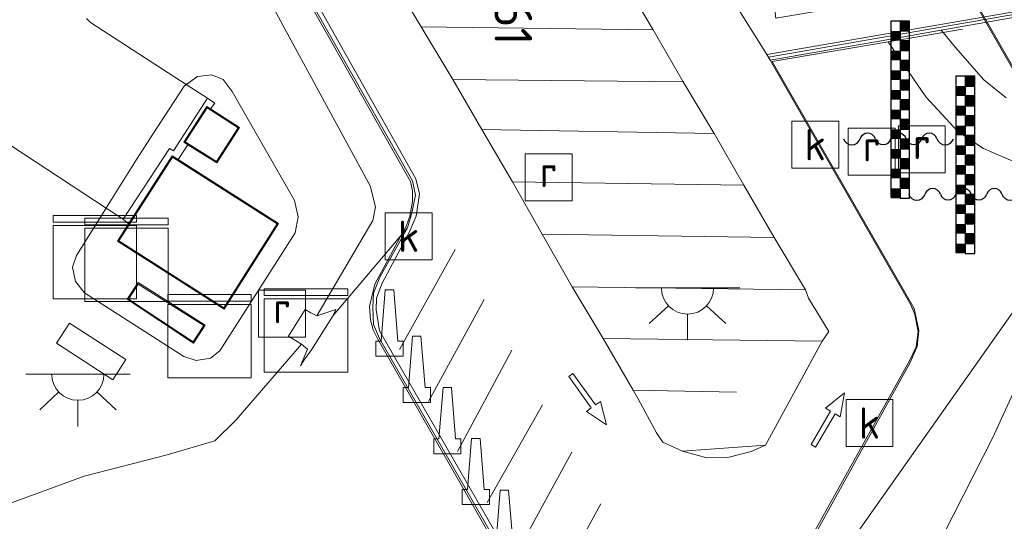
# Model space of a CAD drawing. Header units: metres. Extents: x 185049 to 189876, y 349292 to 352302.
# Tile 161 of 256: x 189393 to 189440, y 350324 to 350348. Entities that reach past the tile are written whole.
import ezdxf
from ezdxf.enums import TextEntityAlignment as Align

# ---------------------------------------------------------------- set-up
doc = ezdxf.new("R2010")
doc.units = ezdxf.units.M
for name, color, linetype, lineweight in [('B-WE-GR-BOS-GV', 40, 'Continuous', 13), ('B-WE-GR-GRAS-GV', 60, 'Continuous', 13), ('B-WE-GW-TALUD_KRUIN-G', 90, 'Continuous', 18), ('B-WE-GW-TALUD_TEEN-G', 90, 'Continuous', 18), ('B-WE-IE-MEUBILAIR_WATERWEGMEUBILAIR-S', 150, 'Continuous', 25), ('B-WE-IE-MEUBILAIR_WEGMEUBILAIR-S', 7, 'Continuous', 25), ('B-WE-IE-TERREINAFSCHEIDING_DOORGANG-G', 210, 'Continuous', 18), ('B-WE-IE-TERREINAFSCHEIDING_KUNSTMATIG_HEKWERK-G', 20, 'IE-TERREINAFSCHEIDING-KUNSTMATIG', 18), ('B-WE-IE-TERREINAFSCHEIDING_KUNSTMATIG_MUUR-G', 90, 'IE-TERREINAFSCHEIDING-KUNSTMATIG-DICHT', 18), ('B-WE-IE-TERREINAFSCHEIDING_KUNSTMATIG_MUUR-GV', 90, 'Continuous', 18), ('B-WE-KG-KADASTRAAL_DAKRAND-G', 170, 'Continuous', 18), ('B-WE-KL-DATA-GV', 90, 'Continuous', 18), ('B-WE-KL-DATA-S', 90, 'Continuous', 25), ('B-WE-KL-ET_LS_OV_LICHTPUNT-S', 190, 'Continuous', 25), ('B-WE-OG-BEBOUWING_NUTSGEBOUW-GV', 7, 'Continuous', 18), ('B-WE-OG-WATER_VIJVER-GV', 7, 'Continuous', 18), ('B-WE-RI-GWA_KOLK-S', 30, 'Continuous', 25), ('B-WE-RI-GWA_RIOOLPUT-GV', 30, 'Continuous', 18), ('B-WE-RI-GWA_RIOOLPUT-S', 30, 'Continuous', 25), ('B-WE-VH-VERHARDING_ASFALT-GV', 252, 'Continuous', 18), ('B-WE-VH-VERHARDING_BETON-GV', 252, 'Continuous', 18), ('B-WE-VH-VERHARDING_STRAATBAKSTEEN-GV', 252, 'Continuous', 18), ('B-WE-VW-MARKERING-G', 7, 'Continuous', 18), ('B-WE-VW-MARKERING_PICTOGRAM-S', 7, 'Continuous', 25), ('X-XX-AL-VERWIJZING-S', 7, 'Continuous', 25)]:
    doc.layers.add(name, color=color, linetype=linetype, lineweight=lineweight)
doc.styles.add('NLCS-ISO', font='NLCS-ISO.ttf')
doc.styles.add('NLCS-ISO-ANNOTATIVE-T18', font='NLCS-ISO.ttf', dxfattribs={"height": 1.8})
doc.linetypes.add('IE-TERREINAFSCHEIDING-KUNSTMATIG', pattern='A,4,[82,NLCS.SHX,S=0.75,R=90,X=0,Y=0],4,-2', length=10)
doc.linetypes.add('IE-TERREINAFSCHEIDING-KUNSTMATIG-DICHT', pattern='A,8,-1,[82,NLCS.SHX,S=0.75,R=90,X=0,Y=0],-1', length=10)

# ---------------------------------------------------------------- blocks, each defined once
blk = doc.blocks.new('SAL-VERWIJZING_SYMBOOL-SO')
at = {"color": 0, "linetype": 'ByBlock', "lineweight": -2}
blk.add_circle((0, 0), 0.9, dxfattribs=at)
at = {"color": 0, "linetype": 'ByBlock', "lineweight": -2, "style": 'NLCS-ISO-ANNOTATIVE-T18'}
blk.add_attdef('SYMBOOL', (2.5, -2.5), '', height=1.8, dxfattribs=at)
blk = doc.blocks.new('SIE-WEG_GELEIDECONSTRUCTIE-SO')
at = {"color": 0, "linetype": 'ByBlock', "lineweight": 18}
blk.add_lwpolyline([(0.402, -0.867), (0.202, 1.587), (-0.202, 1.587), (-0.402, -0.867), (-0.65, -0.867), (-0.65, -1.587), (0.65, -1.587), (0.65, -0.867)], close=True, dxfattribs=at)
blk = doc.blocks.new('SKL-DATA_KAST-SO')
at = {"color": 0, "linetype": 'ByBlock', "lineweight": 18}
for points in [[(-2, 2), (2, 2), (2, 1.68), (-2, 1.68)], [(-2, 1.52), (2, 1.52), (2, -2), (-2, -2)]]:
    blk.add_lwpolyline(points, close=True, dxfattribs=at)
blk = doc.blocks.new('SIE-WATER_WATERSTANDMETER-SO')
h = blk.add_hatch(color=256)
h.dxf.hatch_style = 1
h.paths.add_polyline_path([(0.455, 5.639), (0, 5.639), (0, 5.167), (0.455, 5.167)])
h = blk.add_hatch(color=256)
h.dxf.hatch_style = 1
h.paths.add_polyline_path([(0, 5.167), (-0.455, 5.167), (-0.455, 4.696), (0, 4.696)])
h = blk.add_hatch(color=256)
h.dxf.hatch_style = 1
h.paths.add_polyline_path([(0.455, 4.696), (0, 4.696), (0, 4.224), (0.455, 4.224)])
h = blk.add_hatch(color=256)
h.dxf.hatch_style = 1
h.paths.add_polyline_path([(0, 4.224), (-0.455, 4.224), (-0.455, 3.752), (0, 3.752)])
h = blk.add_hatch(color=256)
h.dxf.hatch_style = 1
h.paths.add_polyline_path([(0.455, 3.752), (0, 3.752), (0, 3.28), (0.455, 3.28)])
h = blk.add_hatch(color=256)
h.dxf.hatch_style = 1
h.paths.add_polyline_path([(0, 3.28), (-0.455, 3.28), (-0.455, 2.808), (0, 2.808)])
h = blk.add_hatch(color=256)
h.dxf.hatch_style = 1
h.paths.add_polyline_path([(0.455, 2.808), (0, 2.808), (0, 2.336), (0.455, 2.336)])
h = blk.add_hatch(color=256)
h.dxf.hatch_style = 1
h.paths.add_polyline_path([(0, 2.336), (-0.455, 2.336), (-0.455, 1.865), (0, 1.865)])
h = blk.add_hatch(color=256)
h.dxf.hatch_style = 1
h.paths.add_polyline_path([(0.455, 1.865), (0, 1.865), (0, 1.393), (0.455, 1.393)])
h = blk.add_hatch(color=256)
h.dxf.hatch_style = 1
h.paths.add_polyline_path([(0, 1.393), (-0.455, 1.393), (-0.455, 0.921), (0, 0.921)])
h = blk.add_hatch(color=256)
h.dxf.hatch_style = 1
h.paths.add_polyline_path([(0.455, 0.921), (0, 0.921), (0, 0.449), (0.455, 0.449)])
h = blk.add_hatch(color=256)
h.dxf.hatch_style = 1
h.paths.add_polyline_path([(0, 0.449), (-0.455, 0.449), (-0.455, -0.023), (0, -0.023)])
h = blk.add_hatch(color=256)
h.dxf.hatch_style = 1
h.paths.add_polyline_path([(0.455, -0.023), (0, -0.023), (0, -0.495), (0.455, -0.495)])
h = blk.add_hatch(color=256)
h.dxf.hatch_style = 1
h.paths.add_polyline_path([(0, -0.495), (-0.455, -0.495), (-0.455, -0.967), (0, -0.967)])
h = blk.add_hatch(color=256)
h.dxf.hatch_style = 1
h.paths.add_polyline_path([(0.455, -0.967), (0, -0.967), (0, -1.438), (0.455, -1.438)])
h = blk.add_hatch(color=256)
h.dxf.hatch_style = 1
h.paths.add_polyline_path([(0, -1.438), (-0.455, -1.438), (-0.455, -1.91), (0, -1.91)])
h = blk.add_hatch(color=256)
h.dxf.hatch_style = 1
h.paths.add_polyline_path([(0.455, -1.91), (0, -1.91), (0, -2.382), (0.455, -2.382)])
h = blk.add_hatch(color=256)
h.dxf.hatch_style = 1
h.paths.add_polyline_path([(0, -2.382), (-0.455, -2.382), (-0.455, -2.854), (0, -2.854)])
blk.add_lwpolyline([(0.455, -2.793), (0.455, 5.639), (-0.455, 5.639), (-0.455, -2.793)])
for points in [[(0.455, 5.639), (0, 5.639), (0, 5.167), (0.455, 5.167)], [(0.455, 5.167), (0, 5.167), (0, 4.696), (0.455, 4.696)], [(0.455, 4.696), (0, 4.696), (0, 4.224), (0.455, 4.224)], [(0.455, 4.224), (0, 4.224), (0, 3.752), (0.455, 3.752)], [(0.455, 3.752), (0, 3.752), (0, 3.28), (0.455, 3.28)], [(0.455, 3.28), (0, 3.28), (0, 2.808), (0.455, 2.808)], [(0.455, 2.808), (0, 2.808), (0, 2.336), (0.455, 2.336)], [(0.455, 2.336), (0, 2.336), (0, 1.865), (0.455, 1.865)], [(0.455, 1.865), (0, 1.865), (0, 1.393), (0.455, 1.393)], [(0.455, 1.393), (0, 1.393), (0, 0.921), (0.455, 0.921)], [(0.455, 0.921), (0, 0.921), (0, 0.449), (0.455, 0.449)], [(0.455, 0.449), (0, 0.449), (0, -0.023), (0.455, -0.023)], [(0.455, -0.023), (0, -0.023), (0, -0.495), (0.455, -0.495)], [(0.455, -0.495), (0, -0.495), (0, -0.967), (0.455, -0.967)], [(0.455, -0.967), (0, -0.967), (0, -1.438), (0.455, -1.438)], [(0.455, -1.438), (0, -1.438), (0, -1.91), (0.455, -1.91)], [(0.455, -1.91), (0, -1.91), (0, -2.382), (0.455, -2.382)], [(0.455, -2.382), (0, -2.382), (0, -2.854), (0.455, -2.854)]]:
    blk.add_lwpolyline(points, close=True)
for centre, radius, start, end in [((-1.554, -0.12), 0.381, 16.8947, 163.1053), ((-0.077, -0.12), 0.381, 16.8947, 163.1053), ((1.4, -0.12), 0.381, 16.8947, 163.1053), ((-2.314, 0.111), 0.413, 196.8947, 343.1053), ((-0.816, 0.105), 0.391, 196.8947, 343.1053), ((0.662, 0.105), 0.391, 196.8947, 343.1053), ((2.16, 0.111), 0.413, 196.8947, 343.1053)]:
    blk.add_arc(centre, radius, start, end)
blk = doc.blocks.new('SRI-PUT_INSPECTIEPUT_RIOOLPUT-SO')
at = {"color": 0, "linetype": 'ByBlock', "lineweight": 18}
blk.add_lwpolyline([(-1.125, -1.125), (1.125, -1.125), (1.125, 1.125), (-1.125, 1.125)], close=True, dxfattribs=at)
at = {"color": 0, "linetype": 'ByBlock', "lineweight": 18, "style": 'NLCS-ISO'}
blk.add_text('r', height=1.5, dxfattribs=at).set_placement((0, 0.283), align=Align.MIDDLE_CENTER)
blk = doc.blocks.new('SRI-KOLK-SO')
at = {"color": 0, "linetype": 'ByBlock', "lineweight": 18}
blk.add_lwpolyline([(-1.125, -1.125), (1.125, -1.125), (1.125, 1.125), (-1.125, 1.125)], close=True, dxfattribs=at)
at = {"color": 0, "linetype": 'ByBlock', "lineweight": 18, "style": 'NLCS-ISO'}
blk.add_text('k', height=1.5, dxfattribs=at).set_placement((0, 0), align=Align.MIDDLE_CENTER)
blk = doc.blocks.new('SKL-ET_OV_LICHTPUNT-SO')
at = {"color": 0, "linetype": 'ByBlock', "lineweight": 18}
for points in [[(-1.25, 0), (-2.5, 0)], [(1.25, 0), (2.5, 0)], [(-0.915, -0.851), (-1.831, -1.703)], [(0.915, -0.851), (1.831, -1.703)], [(0, -1.25), (0, -2.5)]]:
    blk.add_lwpolyline(points, dxfattribs=at)
blk.add_lwpolyline([(0, 0), (1.25, 0, -1), (-1.25, 0)], format="xyb", close=True, dxfattribs=at)
blk = doc.blocks.new('SVW-MARKERING_PICTOGRAM_PIJL_RECHTDOOR-SO')
at = {"color": 0, "linetype": 'ByBlock', "lineweight": 18}
blk.add_lwpolyline([(-0.412, 0.485), (0, 1.571), (0.412, 0.485), (0.125, 0.485), (0.125, -1.371), (-0.125, -1.371), (-0.125, 0.485)], close=True, dxfattribs=at)

msp = doc.modelspace()

# ---------------------------------------------------------------- linework, layer by layer
at = {"layer": 'B-WE-GR-BOS-GV'}
msp.add_polyline3d([(189413.4232, 350290.6627, 26.5061), (189417.7392, 350297.9629, 26.5261), (189420.8186, 350302.5218, 26.5261), (189423.4976, 350306.3236, 26.5261), (189425.2689, 350308.7507, 26.5061), (189427.678, 350311.0594, 26.5261), (189430.3078, 350313.7005, 26.5261), (189432.9765, 350315.9461, 26.5261), (189434.2208, 350317.6773, 26.5261), (189436.5808, 350322.0088, 26.5461), (189439.3888, 350327.5449, 26.5461), (189440.8679, 350330.7798, 26.5261), (189442.2321, 350332.4404, 26.5461), (189446.2751, 350336.0706, 26.4861), (189449.6284, 350337.9738, 26.5661), (189451.7915, 350338.4826, 26.6661), (189453.58, 350338.0109, 26.7261), (189455.0985, 350337.0367, 26.7461), (189456.9745, 350334.9468, 26.8061), (189465.3995, 350319.5117, 26.8861)], dxfattribs=at)
at = {"layer": 'B-WE-GR-GRAS-GV'}
for points in [[(189411.3379, 350337.5888, 31.6212), (189407.771, 350333.391, 31.595), (189407.897, 350333.685, 31.79), (189406.995, 350333.37, 32.179), (189409.681, 350337.951, 32.237), (189409.8, 350338.598, 32.273), (189409.55, 350339.604, 32.28), (189403.36, 350351, 32.469), (189402.91, 350352.738, 32.423), (189403.153, 350354.825, 32.355), (189408.226, 350364.64, 32.051), (189408.8593, 350366.1375, 31.7223), (189412.1259, 350366.0017, 31.7223), (189411.5128, 350365.7769, 31.7321), (189411.0775, 350365.4736, 31.7426), (189410.5879, 350364.7248, 31.7342), (189404.6021, 350354.4046, 31.8682), (189404.3675, 350353.5675, 31.8439), (189404.3751, 350352.7984, 31.827), (189404.6333, 350352.115, 31.8227), (189411.5734, 350339.8413, 31.6697), (189411.7176, 350339.1627, 31.6541), (189411.5409, 350338.3138, 31.6392)], [(189402.939, 350344.138, 32.591), (189405.919, 350338.901, 32.632), (189406.094, 350338.122, 32.631), (189405.948, 350337.356, 32.59), (189402.347, 350331.697, 32.589), (189401.899, 350331.348, 32.628), (189401.202, 350331.229, 32.586), (189400.612, 350331.431, 32.594), (189395.863, 350334.479, 32.581), (189395.417, 350335.018, 32.584), (189395.281, 350335.7, 32.584), (189395.478, 350336.271, 32.581), (189396.8889, 350338.5422, 32.5414), (189397.705, 350338.005, 32.6), (189397.9695, 350337.7919, 32.4386), (189397.438, 350336.961, 32.44), (189402.541, 350333.692, 32.419), (189405.16, 350337.793, 32.419), (189400.3426, 350340.8669, 32.4322), (189400.8118, 350341.5707, 32.5266), (189402.19, 350340.705, 32.419), (189403.283, 350342.407, 32.419), (189401.8914, 350343.2998, 32.4859), (189402.105, 350343.574, 32.48), (189401.757, 350343.805, 32.51), (189400.7334, 350344.4669, 32.5208), (189401.269, 350344.844, 32.584), (189401.965, 350344.922, 32.593), (189402.508, 350344.699, 32.588)], [(189401.646, 350332.926, 32.557), (189398.42, 350334.964, 32.536), (189397.901, 350334.165, 32.542), (189401.085, 350332.062, 32.549)], [(189397.83, 350331.272, 32.576), (189395.136, 350333.025, 32.576), (189394.509, 350332.066, 32.644), (189397.206, 350330.303, 32.612)]]:
    msp.add_polyline3d(points, close=True, dxfattribs=at)
for points in [[(189403.36, 350351, 32.469), (189409.55, 350339.604, 32.28), (189409.8, 350338.598, 32.273), (189409.681, 350337.951, 32.237), (189406.995, 350333.37, 32.179), (189406.71, 350333.513, 32.426), (189406.433, 350333.679, 32.454), (189405.635, 350332.396, 32.422), (189406.249, 350332.008, 32.354), (189403.124, 350328.384, 32.352), (189402.102, 350327.386, 32.395), (189399.818, 350326.706, 32.469), (189395.835, 350325.686, 32.423), (189392.175, 350324.337, 32.475)], [(189392.371, 350341.516, 32.615), (189396.8889, 350338.5422, 32.5414), (189395.478, 350336.271, 32.581), (189395.281, 350335.7, 32.584), (189395.417, 350335.018, 32.584), (189395.863, 350334.479, 32.581), (189400.612, 350331.431, 32.594), (189401.202, 350331.229, 32.586), (189401.899, 350331.348, 32.628), (189402.347, 350331.697, 32.589), (189405.948, 350337.356, 32.59), (189406.094, 350338.122, 32.631), (189405.919, 350338.901, 32.632), (189402.939, 350344.138, 32.591), (189402.508, 350344.699, 32.588), (189401.965, 350344.922, 32.593), (189401.269, 350344.844, 32.584), (189400.7334, 350344.4669, 32.5208), (189396.145, 350347.434, 32.534), (189395.955, 350347.637, 32.539)], [(189427.4088, 350316.8617, 30.3111), (189435.3933, 350331.2142, 30.368), (189435.7215, 350331.885, 30.4038), (189435.808, 350332.6234, 30.416), (189435.6484, 350333.4433, 30.5061), (189435.4514, 350333.8941, 30.5343), (189428.7183, 350345.6278, 31.2482), (189434.3037, 350346.6135, 31.1815), (189436.919, 350347.0758, 31.038), (189437.015, 350346.9573, 31.2228), (189434.3737, 350346.5111, 31.22), (189436.1736, 350343.878, 31.1268), (189437.7155, 350342.2174, 31.1207), (189438.9366, 350341.4001, 31.1344), (189440.3446, 350340.795, 31.1049), (189442.137, 350340.521, 31.1176), (189444.1149, 350340.3351, 30.9771), (189444.2049, 350340.2341, 30.8984), (189454.0935, 350345.3307, 30.9137), (189455.4494, 350343.6035, 30.5655), (189452.6378, 350343.436, 30.8874), (189445.98, 350340.182, 30.8193), (189444.1879, 350338.9864, 30.7799), (189424.6664, 350311.3032, 29.4259)], [(189410.907, 350290.018, 29.183), (189420.9836, 350307.0644, 29.4486), (189424.6664, 350311.3032, 29.4259), (189444.1879, 350338.9864, 30.7799), (189445.98, 350340.182, 30.8193), (189452.6378, 350343.436, 30.8874), (189455.4494, 350343.6035, 30.5655), (189458.4562, 350342.1238, 29.9591), (189459.2436, 350340.5935, 29.7815), (189466.8812, 350326.9656, 29.2782)], [(189465.3995, 350319.5117, 26.8861), (189456.9745, 350334.9468, 26.8061), (189455.0985, 350337.0367, 26.7461), (189453.58, 350338.0109, 26.7261), (189451.7915, 350338.4826, 26.6661), (189449.6284, 350337.9738, 26.5661), (189446.2751, 350336.0706, 26.4861), (189442.2321, 350332.4404, 26.5461), (189440.8679, 350330.7798, 26.5261), (189439.3888, 350327.5449, 26.5461), (189436.5808, 350322.0088, 26.5461), (189434.2208, 350317.6773, 26.5261), (189432.9765, 350315.9461, 26.5261), (189430.3078, 350313.7005, 26.5261), (189427.678, 350311.0594, 26.5261), (189425.2689, 350308.7507, 26.5061), (189423.4976, 350306.3236, 26.5261), (189420.8186, 350302.5218, 26.5261), (189417.7392, 350297.9629, 26.5261), (189413.4232, 350290.6627, 26.5061)], [(189392.175, 350324.337, 32.475), (189395.835, 350325.686, 32.423), (189399.818, 350326.706, 32.469), (189402.102, 350327.386, 32.395), (189403.124, 350328.384, 32.352), (189406.249, 350332.008, 32.354), (189406.537, 350331.779, 32.177), (189406.202, 350330.97, 31.743), (189406.38, 350331.256, 31.57), (189406.741, 350331.748, 31.482), (189407.771, 350333.391, 31.595), (189411.3379, 350337.5888, 31.6212), (189410.0157, 350335.2291, 31.6131), (189409.7038, 350334.4648, 31.5939), (189409.6732, 350333.766, 31.598), (189409.7071, 350332.9584, 31.5937), (189409.9889, 350332.2794, 31.5939), (189418.8137, 350316.8953, 30.6972)]]:
    msp.add_polyline3d(points, dxfattribs=at)
at = {"layer": 'B-WE-GW-TALUD_KRUIN-G'}
for points in [[(189406.995, 350333.37, 32.179), (189409.681, 350337.951, 32.237), (189409.8, 350338.598, 32.273), (189409.55, 350339.604, 32.28), (189403.36, 350351, 32.469), (189402.91, 350352.738, 32.423), (189403.153, 350354.825, 32.355), (189408.226, 350364.64, 32.051), (189408.8593, 350366.1375, 31.7223)], [(189424.6664, 350311.3032, 29.4259), (189444.1879, 350338.9864, 30.7799), (189445.98, 350340.182, 30.8193), (189452.6378, 350343.436, 30.8874), (189455.4494, 350343.6035, 30.5655), (189458.4562, 350342.1238, 29.9591), (189459.2436, 350340.5935, 29.7815), (189466.8812, 350326.9656, 29.2782), (189467.8722, 350324.3885, 29.2293), (189469.3403, 350318.304, 29.1723), (189469.5166, 350316.0226, 28.9294), (189470.1287, 350315.1364, 28.8934), (189470.819, 350315.2712, 28.9064), (189471.6514, 350316.4341, 29.0509), (189474.9927, 350321.4018, 29.0663), (189484.92, 350337.8283, 29.9207), (189491.6583, 350348.2657, 30.4583), (189492.2624, 350349.6404, 30.5193), (189493.6659, 350350.318, 30.6959), (189494.9682, 350350.2781, 30.7774), (189500.079, 350347.457, 30.602), (189505.83, 350343.22, 30.456), (189511.433, 350338.702, 30.209), (189519.199, 350331.245, 29.925)], [(189444.1149, 350340.3351, 30.9771), (189442.137, 350340.521, 31.1176), (189440.3446, 350340.795, 31.1049), (189438.9366, 350341.4001, 31.1344), (189437.7155, 350342.2174, 31.1207), (189436.1736, 350343.878, 31.1268), (189434.3737, 350346.5111, 31.22)], [(189370.627, 350297.275, 33.3478), (189377.47, 350306.798, 33.056), (189386.606, 350319.216, 32.774), (189388.989, 350322.175, 32.704), (189392.175, 350324.337, 32.475), (189395.835, 350325.686, 32.423), (189399.818, 350326.706, 32.469), (189402.102, 350327.386, 32.395), (189403.124, 350328.384, 32.352), (189406.249, 350332.008, 32.354)]]:
    msp.add_polyline3d(points, dxfattribs=at)
at = {"layer": 'B-WE-GW-TALUD_TEEN-G'}
for points in [[(189465.3995, 350319.5117, 26.8861), (189456.9745, 350334.9468, 26.8061), (189455.0985, 350337.0367, 26.7461), (189453.58, 350338.0109, 26.7261), (189451.7915, 350338.4826, 26.6661), (189449.6284, 350337.9738, 26.5661), (189446.2751, 350336.0706, 26.4861), (189442.2321, 350332.4404, 26.5461), (189440.8679, 350330.7798, 26.5261), (189439.3888, 350327.5449, 26.5461), (189436.5808, 350322.0088, 26.5461), (189434.2208, 350317.6773, 26.5261), (189432.9765, 350315.9461, 26.5261), (189430.3078, 350313.7005, 26.5261), (189427.678, 350311.0594, 26.5261), (189425.2689, 350308.7507, 26.5061), (189423.4976, 350306.3236, 26.5261), (189420.8186, 350302.5218, 26.5261), (189417.7392, 350297.9629, 26.5261), (189413.4232, 350290.6627, 26.5061), (189404.8379, 350278.1525, 26.5758)], [(189407.771, 350333.391, 31.595), (189411.3379, 350337.5888, 31.6212)]]:
    msp.add_polyline3d(points, dxfattribs=at)
at = {"layer": 'B-WE-IE-TERREINAFSCHEIDING_DOORGANG-G'}
for points in [[(189399.165, 350342.132, 32.518), (189400.627, 350344.392, 32.512)], [(189398.355, 350340.863, 32.525), (189396.908, 350338.573, 32.51)]]:
    msp.add_polyline3d(points, dxfattribs=at)
at = {"layer": 'B-WE-IE-TERREINAFSCHEIDING_KUNSTMATIG_HEKWERK-G'}
for points in [[(189412.1054, 350366.0724, 31.7553), (189411.3744, 350365.8317, 31.7161), (189410.7929, 350365.2089, 31.7382), (189404.4878, 350354.3105, 31.8464), (189404.2826, 350353.6205, 31.8605), (189404.2945, 350352.8165, 31.8459), (189404.5388, 350352.0846, 31.8114), (189411.4718, 350339.8212, 31.626), (189411.572, 350339.3689, 31.6497), (189411.5705, 350338.8575, 31.6192), (189411.4419, 350338.1572, 31.6214), (189411.2803, 350337.7125, 31.5653)], [(189434.3737, 350346.5111, 31.22), (189437.9275, 350347.1115, 31.3519)], [(189427.5037, 350316.7973, 30.2593), (189435.4253, 350331.13, 30.3225), (189435.7652, 350331.902, 30.3701), (189435.8354, 350332.6671, 30.4126), (189435.6107, 350333.7299, 30.4829), (189435.1865, 350334.4695, 30.574), (189428.811, 350345.5713, 31.1699), (189434.3737, 350346.5111, 31.22)], [(189396.908, 350338.573, 32.51), (189395.478, 350336.271, 32.581), (189395.281, 350335.7, 32.584), (189395.417, 350335.018, 32.584), (189395.863, 350334.479, 32.581), (189400.612, 350331.431, 32.594), (189401.202, 350331.229, 32.586), (189401.899, 350331.348, 32.628), (189402.347, 350331.697, 32.589), (189405.948, 350337.356, 32.59), (189406.094, 350338.122, 32.631), (189405.919, 350338.901, 32.632), (189402.939, 350344.138, 32.591), (189402.508, 350344.699, 32.588), (189401.965, 350344.922, 32.593), (189401.269, 350344.844, 32.584), (189400.627, 350344.392, 32.512)], [(189399.165, 350342.132, 32.518), (189398.355, 350340.863, 32.525)], [(189411.2803, 350337.7125, 31.5653), (189410.0886, 350335.4758, 31.5666), (189409.7622, 350334.8926, 31.5767), (189409.5202, 350333.8286, 31.574), (189409.5603, 350333.1751, 31.5629), (189409.6836, 350332.7023, 31.5695), (189409.9148, 350332.2567, 31.53), (189418.6739, 350316.9348, 30.6465)]]:
    msp.add_polyline3d(points, dxfattribs=at)
at = {"layer": 'B-WE-IE-TERREINAFSCHEIDING_KUNSTMATIG_MUUR-G'}
msp.add_polyline3d([(189428.6376, 350345.7784, 31.3553), (189445.4329, 350348.7231, 31.3507)], dxfattribs=at)
at = {"layer": 'B-WE-IE-TERREINAFSCHEIDING_KUNSTMATIG_MUUR-GV'}
msp.add_polyline3d([(189434.3037, 350346.6135, 31.1815), (189428.7183, 350345.6278, 31.2482), (189428.5514, 350345.8967, 31.2232), (189445.4889, 350348.8512, 27.8762), (189446.0805, 350349.1561, 27.8084), (189446.441, 350349.6306, 27.7588), (189446.5431, 350350.1971, 27.7497), (189446.4794, 350351.7808, 27.7455), (189446.8983, 350351.8566, 31.0497), (189446.7716, 350349.8455, 31.0479), (189446.6553, 350349.4879, 31.0497), (189446.5284, 350349.2649, 31.0516), (189446.3755, 350349.0748, 31.0526), (189446.0776, 350348.8294, 31.0501), (189445.8238, 350348.7008, 31.0481), (189445.4632, 350348.5886, 31.0502), (189436.919, 350347.0758, 31.038)], close=True, dxfattribs=at)
at = {"layer": 'B-WE-KG-KADASTRAAL_DAKRAND-G'}
for points in [[(189450.0956, 350342.739, 43.733), (189441.6539, 350344.2234, 43.733), (189440.5169, 350345.008, 43.733), (189431.396, 350360.9105, 43.7439), (189421.5468, 350378.0219, 43.7327), (189421.3818, 350378.527, 43.733), (189421.3494, 350378.9659, 43.733), (189421.4536, 350379.4419, 43.733), (189421.7064, 350379.8753, 43.733), (189422.0896, 350380.1864, 43.7074), (189433.2308, 350386.617, 43.7102), (189433.8522, 350386.8289, 43.7284), (189434.1489, 350386.8068, 43.7213), (189434.8261, 350386.5996, 43.7149), (189456.2467, 350374.2001, 43.733), (189456.7884, 350373.6804, 43.733), (189456.9134, 350373.4425, 43.733), (189457.024, 350373.0873, 43.733), (189457.0231, 350372.5077, 43.733), (189454.4003, 350357.7663, 43.733), (189451.9548, 350344.0226, 43.6855), (189451.6764, 350343.3895, 43.6809), (189451.2094, 350342.9626, 43.6766), (189450.7435, 350342.7515, 43.733)], [(189402.1747, 350340.7737, 34.077), (189400.6833, 350341.7105, 34.077), (189401.7301, 350343.3439, 34.077), (189403.2139, 350342.3919, 34.077)], [(189402.5258, 350333.7611, 35.613), (189397.507, 350336.9762, 35.613), (189400.0692, 350340.982, 35.613), (189405.0909, 350337.7778, 35.613)], [(189401.0705, 350332.1315, 34.643), (189397.97, 350334.1794, 34.643), (189398.435, 350334.8954, 34.643), (189401.5765, 350332.9108, 34.643)]]:
    msp.add_polyline3d(points, close=True, dxfattribs=at)
at = {"layer": 'B-WE-KL-DATA-GV'}
for points in [[(189403.283, 350342.407, 32.419), (189402.19, 350340.705, 32.419), (189400.8118, 350341.5707, 32.5266), (189400.614, 350341.695, 32.542), (189401.715, 350343.413, 32.527), (189401.8914, 350343.2998, 32.4859)], [(189401.646, 350332.926, 32.557), (189401.085, 350332.062, 32.549), (189397.901, 350334.165, 32.542), (189398.42, 350334.964, 32.536)]]:
    msp.add_polyline3d(points, close=True, dxfattribs=at)
at = {"layer": 'B-WE-OG-BEBOUWING_NUTSGEBOUW-GV'}
for points in [[(189450.7557, 350342.7005, 35.7866), (189450.0917, 350342.6889, 35.7846), (189441.6345, 350344.1761, 35.8417), (189440.4791, 350344.9732, 35.8373), (189431.0008, 350361.4984, 35.8516), (189421.5008, 350378.0015, 35.8413), (189421.3324, 350378.5173, 35.8382), (189421.299, 350378.9694, 35.8407), (189421.4065, 350379.4603, 35.8412), (189421.6678, 350379.9083, 35.8204), (189422.0675, 350380.2332, 35.8237), (189433.2024, 350386.6601, 35.8226), (189433.8453, 350386.8795, 35.8268), (189434.1581, 350386.8566, 35.8325), (189434.8476, 350386.6452, 35.8325), (189456.277, 350374.2403, 35.8081), (189456.8289, 350373.7108, 35.8215), (189456.9598, 350373.4617, 35.7839), (189457.074, 350373.0949, 35.7846), (189457.073, 350372.5032, 35.7829), (189452.0037, 350344.0104, 35.7838), (189451.7198, 350343.3622, 35.7836), (189451.2318, 350342.9171, 35.7943)], [(189405.16, 350337.793, 32.419), (189402.541, 350333.692, 32.419), (189397.438, 350336.961, 32.44), (189397.9695, 350337.7919, 32.4386), (189400.054, 350341.051, 32.433), (189400.3426, 350340.8669, 32.4322)]]:
    msp.add_polyline3d(points, close=True, dxfattribs=at)
at = {"layer": 'B-WE-OG-WATER_VIJVER-GV'}
msp.add_polyline3d([(189440.0276, 350343.8201, 31.038), (189438.9586, 350344.6968, 31.038), (189437.6001, 350346.2353, 31.038), (189437.015, 350346.9573, 31.2228), (189436.919, 350347.0758, 31.038), (189445.4632, 350348.5886, 31.0502)], dxfattribs=at)
at = {"layer": 'B-WE-RI-GWA_RIOOLPUT-GV'}
msp.add_polyline3d([(189397.83, 350331.272, 32.576), (189397.206, 350330.303, 32.612), (189394.509, 350332.066, 32.644), (189395.136, 350333.025, 32.576)], close=True, dxfattribs=at)
at = {"layer": 'B-WE-VH-VERHARDING_ASFALT-GV'}
for points in [[(189418.8137, 350316.8953, 30.6972), (189409.9889, 350332.2794, 31.5939), (189409.7071, 350332.9584, 31.5937), (189409.6732, 350333.766, 31.598), (189409.7038, 350334.4648, 31.5939), (189410.0157, 350335.2291, 31.6131), (189411.3379, 350337.5888, 31.6212), (189411.5409, 350338.3138, 31.6392), (189411.7176, 350339.1627, 31.6541), (189411.5734, 350339.8413, 31.6697), (189404.6333, 350352.115, 31.8227)], [(189427.1365, 350348.175, 31.3797), (189428.5514, 350345.8967, 31.2232), (189428.7183, 350345.6278, 31.2482), (189435.4514, 350333.8941, 30.5343), (189435.6484, 350333.4433, 30.5061), (189435.808, 350332.6234, 30.416), (189435.7215, 350331.885, 30.4038), (189435.3933, 350331.2142, 30.368), (189427.4088, 350316.8617, 30.3111)], [(189395.955, 350347.637, 32.539), (189396.145, 350347.434, 32.534), (189400.7334, 350344.4669, 32.5208), (189400.627, 350344.392, 32.512), (189399.165, 350342.132, 32.518), (189398.355, 350340.863, 32.525), (189396.908, 350338.573, 32.51), (189396.8889, 350338.5422, 32.5414), (189392.371, 350341.516, 32.615)], [(189440.3446, 350340.795, 31.1049), (189438.9366, 350341.4001, 31.1344), (189437.7155, 350342.2174, 31.1207), (189436.1736, 350343.878, 31.1268), (189434.3737, 350346.5111, 31.22), (189437.015, 350346.9573, 31.2228), (189437.6001, 350346.2353, 31.038), (189438.9586, 350344.6968, 31.038), (189440.0276, 350343.8201, 31.038)]]:
    msp.add_polyline3d(points, dxfattribs=at)
msp.add_polyline3d([(189401.757, 350343.805, 32.51), (189400.119, 350341.278, 32.506), (189399.928, 350341.391, 32.521), (189397.705, 350338.005, 32.6), (189396.8889, 350338.5422, 32.5414), (189396.908, 350338.573, 32.51), (189398.355, 350340.863, 32.525), (189399.165, 350342.132, 32.518), (189400.627, 350344.392, 32.512), (189400.7334, 350344.4669, 32.5208)], close=True, dxfattribs=at)
at = {"layer": 'B-WE-VH-VERHARDING_BETON-GV'}
for points in [[(189445.4889, 350348.8512, 27.8762), (189428.5514, 350345.8967, 31.2232), (189427.1365, 350348.175, 31.3797), (189428.8752, 350348.472, 31.0925), (189428.9836, 350347.6385, 31.0752), (189440.041, 350349.5183, 28.9366), (189446.1563, 350350.558, 27.7538), (189445.8856, 350351.6734, 27.7563), (189446.4794, 350351.7808, 27.7455), (189446.5431, 350350.1971, 27.7497), (189446.441, 350349.6306, 27.7588), (189446.0805, 350349.1561, 27.8084)], [(189407.771, 350333.391, 31.595), (189406.741, 350331.748, 31.482), (189406.38, 350331.256, 31.57), (189406.202, 350330.97, 31.743), (189406.537, 350331.779, 32.177), (189406.249, 350332.008, 32.354), (189405.635, 350332.396, 32.422), (189406.433, 350333.679, 32.454), (189406.71, 350333.513, 32.426), (189406.995, 350333.37, 32.179), (189407.897, 350333.685, 31.79)]]:
    msp.add_polyline3d(points, close=True, dxfattribs=at)
at = {"layer": 'B-WE-VH-VERHARDING_STRAATBAKSTEEN-GV'}
msp.add_polyline3d([(189402.105, 350343.574, 32.48), (189401.8914, 350343.2998, 32.4859), (189401.715, 350343.413, 32.527), (189400.614, 350341.695, 32.542), (189400.8118, 350341.5707, 32.5266), (189400.3426, 350340.8669, 32.4322), (189400.054, 350341.051, 32.433), (189397.9695, 350337.7919, 32.4386), (189397.705, 350338.005, 32.6), (189399.928, 350341.391, 32.521), (189400.119, 350341.278, 32.506), (189401.757, 350343.805, 32.51)], close=True, dxfattribs=at)
at = {"layer": 'B-WE-VW-MARKERING-G'}
for points in [[(189412.3328, 350365.713, 31.7449), (189411.6891, 350365.6551, 31.739), (189411.1984, 350365.2537, 31.7401), (189410.8684, 350364.6668, 31.7512), (189404.7307, 350354.2306, 31.8584), (189404.5606, 350353.53, 31.8488), (189404.5546, 350352.8682, 31.8341), (189404.778, 350352.2957, 31.8211), (189411.7359, 350339.9475, 31.6665), (189411.9028, 350339.2171, 31.6567), (189411.7502, 350338.1495, 31.6316), (189411.4167, 350337.3712, 31.6224), (189410.0997, 350334.912, 31.6121), (189409.8533, 350334.2264, 31.6135), (189409.8386, 350333.6545, 31.608), (189409.9986, 350332.6579, 31.5914), (189419.0993, 350316.8163, 30.6917), (189419.5016, 350316.3094, 30.6666), (189420.1337, 350315.8947, 30.6483), (189420.7673, 350315.6826, 30.6307), (189421.4352, 350315.6419, 30.6137)], [(189411.9854, 350347.2296, 31.7027), (189410.5359, 350349.6807, 31.742)], [(189423.1074, 350347.0859, 31.4169), (189421.6245, 350349.5961, 31.4843)], [(189413.5149, 350344.7075, 31.6538), (189411.9854, 350347.2296, 31.7027)], [(189423.1074, 350347.0859, 31.4169), (189411.9854, 350347.2296, 31.7027)], [(189424.5492, 350344.5862, 31.3493), (189423.1074, 350347.0859, 31.4169)], [(189414.8916, 350342.3009, 31.5998), (189413.5149, 350344.7075, 31.6538)], [(189424.5492, 350344.5862, 31.3493), (189413.5149, 350344.7075, 31.6538)], [(189426.0272, 350342.1098, 31.2568), (189424.5492, 350344.5862, 31.3493)], [(189416.3663, 350339.8041, 31.5111), (189414.8916, 350342.3009, 31.5998)], [(189426.0272, 350342.1098, 31.2568), (189414.8916, 350342.3009, 31.5998)], [(189427.4484, 350339.6456, 31.1236), (189426.0272, 350342.1098, 31.2568)], [(189417.7907, 350337.2845, 31.417), (189416.3663, 350339.8041, 31.5111)], [(189427.4484, 350339.6456, 31.1236), (189416.3663, 350339.8041, 31.5111)], [(189428.9079, 350337.1239, 30.9789), (189427.4484, 350339.6456, 31.1236)], [(189419.2335, 350334.7603, 31.2995), (189417.7907, 350337.2845, 31.417)], [(189428.9079, 350337.1239, 30.9789), (189417.7907, 350337.2845, 31.417)], [(189430.4088, 350334.6223, 30.8347), (189428.9079, 350337.1239, 30.9789)], [(189413.6198, 350336.5601, 31.5344), (189410.9496, 350331.7565, 31.5397)], [(189420.707, 350332.2808, 31.1527), (189419.2335, 350334.7603, 31.2995)], [(189430.4088, 350334.6223, 30.8347), (189419.2335, 350334.7603, 31.2995)], [(189430.551, 350334.214, 30.8103), (189430.4088, 350334.6223, 30.8347)], [(189412.348, 350329.2711, 31.4081), (189415.0106, 350334.1556, 31.4322)], [(189431.2171, 350332.1628, 30.6946), (189431.5214, 350332.6274, 30.6965), (189430.551, 350334.214, 30.8103)], [(189422.1486, 350329.8065, 31.0228), (189420.707, 350332.2808, 31.1527)], [(189431.2171, 350332.1628, 30.6946), (189420.707, 350332.2808, 31.1527)], [(189428.4874, 350327.1648, 30.6566), (189431.2171, 350332.1628, 30.6946)], [(189416.3313, 350331.7217, 31.3301), (189413.7306, 350326.8698, 31.2698)], [(189422.3876, 350329.3991, 31.001), (189422.1486, 350329.8065, 31.0228)], [(189422.1486, 350329.8065, 31.0228), (189427.0993, 350329.7097, 30.8288)], [(189415.1521, 350324.4175, 31.1383), (189417.8113, 350329.1107, 31.1595)], [(189424.5229, 350326.8812, 30.8453), (189423.5739, 350327.3205, 30.8924), (189423.269, 350327.7587, 30.9175), (189422.3876, 350329.3991, 31.001)], [(189419.218, 350326.8364, 31.0555), (189416.5643, 350321.9764, 30.9859)], [(189424.5229, 350326.8812, 30.8453), (189428.4874, 350327.1648, 30.6566)], [(189424.5229, 350326.8812, 30.8453), (189425.6851, 350326.5632, 30.7765), (189426.6919, 350326.5756, 30.7323), (189427.8041, 350326.8665, 30.6823), (189428.4874, 350327.1648, 30.6566)], [(189417.9264, 350319.4801, 30.8446), (189420.5994, 350324.3556, 30.9136)]]:
    msp.add_polyline3d(points, dxfattribs=at)

# ---------------------------------------------------------------- block references
at = {"layer": 'B-WE-IE-MEUBILAIR_WATERWEGMEUBILAIR-S'}
for p in [(189434.9477, 350341.8694, 30.8534), (189438.0633, 350339.2191, 30.7997)]:
    msp.add_blockref('SIE-WATER_WATERSTANDMETER-SO', p, dxfattribs=at)
at = {"layer": 'B-WE-IE-MEUBILAIR_WEGMEUBILAIR-S'}
for p in [(189410.4714, 350333.0283, 31.5877), (189411.7799, 350330.8084, 31.4772), (189413.241, 350328.3439, 31.3419), (189414.6102, 350325.9071, 31.1635), (189415.982, 350323.4334, 31.0578)]:
    msp.add_blockref('SIE-WEG_GELEIDECONSTRUCTIE-SO', p, dxfattribs=at)
at = {"layer": 'B-WE-KL-DATA-S'}
for p in [(189396.352, 350336.19, 32.485), (189397.873, 350336.063, 32.317), (189401.846, 350332.393, 32.333), (189406.472, 350332.665, 33.095)]:
    msp.add_blockref('SKL-DATA_KAST-SO', p, dxfattribs=at)
at = {"layer": 'B-WE-KL-ET_LS_OV_LICHTPUNT-S'}
for p in [(189424.7564, 350334.7081, 31.0621), (189395.538, 350330.5725, 32.5205)]:
    msp.add_blockref('SKL-ET_OV_LICHTPUNT-SO', p, dxfattribs=at)
at = {"layer": 'B-WE-RI-GWA_KOLK-S'}
for p in [(189430.8753, 350341.5788, 30.9904), (189411.39, 350337.1875, 31.6164), (189433.4769, 350328.2342, 30.3293)]:
    msp.add_blockref('SRI-KOLK-SO', p, dxfattribs=at)
at = {"layer": 'B-WE-RI-GWA_RIOOLPUT-S'}
for p in [(189433.5853, 350341.2448, 30.9267), (189435.9854, 350341.3547, 30.9199), (189418.1011, 350340.0105, 31.4542), (189405.3258, 350333.483, 32.457)]:
    msp.add_blockref('SRI-PUT_INSPECTIEPUT_RIOOLPUT-SO', p, dxfattribs=at)
at = {"layer": 'B-WE-VW-MARKERING_PICTOGRAM-S'}
for p, rotation in [((189419.964, 350329.424, 31.102), 215.61379), ((189431.477, 350328.325, 30.506), 329.5859)]:
    msp.add_blockref('SVW-MARKERING_PICTOGRAM_PIJL_RECHTDOOR-SO', p, dxfattribs=dict(at, rotation=rotation))
at = {"layer": 'X-XX-AL-VERWIJZING-S', "rotation": 270}
msp.add_blockref('SAL-VERWIJZING_SYMBOOL-SO', (189418.009, 350353.515, 31.606), dxfattribs=at).add_auto_attribs({'SYMBOOL': '31.61'})

doc.saveas('drawing.dxf')
